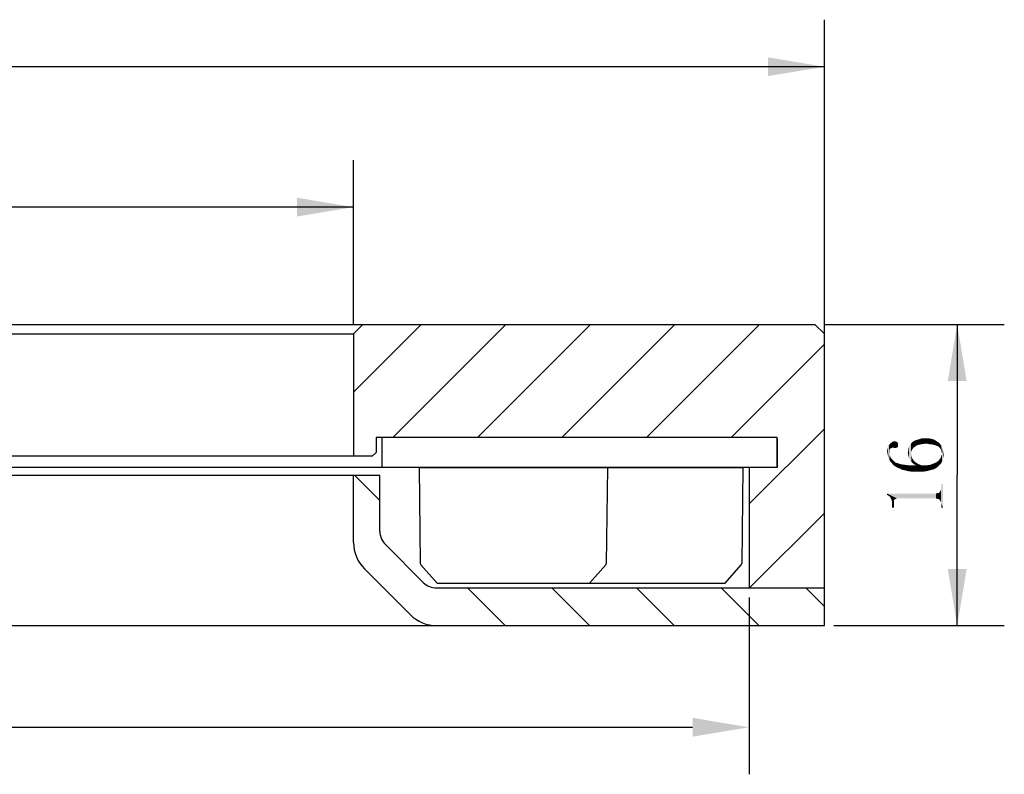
# Model space of a CAD drawing. Header units: millimetres. Extents: x 65 to 186, y 42 to 233.
# Tile 4 of 4: x 130 to 183, y 191 to 231. Entities that reach past the tile are written whole.
import ezdxf

# ---------------------------------------------------------------- set-up
doc = ezdxf.new("R2010")
doc.units = ezdxf.units.MM
doc.header["$LTSCALE"] = 23.1
doc.header["$PDMODE"] = 3
doc.header["$PDSIZE"] = 8
doc.layers.get('0').update_dxf_attribs({"linetype": 'CONTINUOUS'})
doc.layers.get('Defpoints').update_dxf_attribs({"linetype": 'CONTINUOUS'})
for name, color, linetype in [('00_COMPONENTS', 7, 'CONTINUOUS'), ('08_ALL_DRAFTS', 7, 'CONTINUOUS'), ('09_ALL_ROUNDS', 7, 'CONTINUOUS'), ('51__DRAFT_DIMS', 7, 'CONTINUOUS')]:
    doc.layers.add(name, color=color, linetype=linetype)
doc.styles.get("Standard").update_dxf_attribs({"font": 'simfang.ttf'})
doc.dimstyles.new('DIMSTYLE_3', dxfattribs={"dimtxt": 3, "dimasz": 3, "dimexe": 2.5, "dimexo": 0.5, "dimgap": 0.75, "dimtad": 1, "dimdsep": 46, "dimtxsty": 'STANDARD', "dimblk": '_FILLED', "dimblk1": '_FILLED', "dimblk2": '_FILLED', "dimcen": 0.09, "dimclrt": 3, "dimazin": 2, "dimtp": 0.3, "dimtm": 0.3, "dimtfac": 1, "dimtofl": 0, "dimtmove": 0, "dimatfit": 3, "dimldrblk": '_FILLED', "dimfxl": 1, "dimtolj": 1, "dimarcsym": 0})
doc.dimstyles.new('DIMSTYLE_4', dxfattribs={"dimtxt": 3, "dimasz": 3, "dimexe": 2.5, "dimexo": 0.5, "dimgap": 0.75, "dimtad": 1, "dimdsep": 46, "dimtxsty": 'STANDARD', "dimblk": '_FILLED', "dimblk1": '_FILLED', "dimblk2": '_FILLED', "dimcen": 0.09, "dimclrt": 3, "dimazin": 2, "dimtp": 0.2, "dimtm": 0.2, "dimtfac": 1, "dimtofl": 0, "dimtmove": 0, "dimatfit": 3, "dimldrblk": '_FILLED', "dimfxl": 1, "dimtolj": 1, "dimarcsym": 0})
pattern_1 = [(45, (0, 0), (-5.9397, 5.9397), [])]

# ---------------------------------------------------------------- blocks, each defined once
blk = doc.blocks.new('_FILLED')
at = {"color": 0, "linetype": 'ByBlock'}
blk.add_solid([(0, 0), (-1, 0.167), (-1, -0.167)], dxfattribs=at)
blk = doc.blocks.new('*D3')
at = {"layer": '51__DRAFT_DIMS', "color": 4}
for p, q in [((78.108, 213.567), (78.108, 230.761)), ((173.108, 213.567), (173.108, 230.761)), ((78.108, 228.261), (125.608, 228.261)), ((173.108, 228.261), (125.608, 228.261))]:
    blk.add_line(p, q, dxfattribs=at)
at = {"layer": '51__DRAFT_DIMS', "color": 4, "xscale": 3, "yscale": 3, "zscale": 3, "rotation": 180}
blk.add_blockref('_FILLED', (78.108, 228.261), dxfattribs=at)
at = {"layer": '51__DRAFT_DIMS', "color": 4, "xscale": 3, "yscale": 3, "zscale": 3}
blk.add_blockref('_FILLED', (173.108, 228.261), dxfattribs=at)
blk = doc.blocks.new('*D4')
at = {"layer": '51__DRAFT_DIMS', "color": 4}
for p, q in [((103.108, 214.567), (103.108, 223.301)), ((148.108, 214.567), (148.108, 223.301)), ((103.108, 220.801), (125.608, 220.801)), ((148.108, 220.801), (125.608, 220.801))]:
    blk.add_line(p, q, dxfattribs=at)
at = {"layer": '51__DRAFT_DIMS', "color": 4, "xscale": 3, "yscale": 3, "zscale": 3, "rotation": 180}
blk.add_blockref('_FILLED', (103.108, 220.801), dxfattribs=at)
at = {"layer": '51__DRAFT_DIMS', "color": 4, "xscale": 3, "yscale": 3, "zscale": 3}
blk.add_blockref('_FILLED', (148.108, 220.801), dxfattribs=at)
blk = doc.blocks.new('*D5')
at = {"layer": '51__DRAFT_DIMS', "color": 4}
for p, q in [((173.108, 214.567), (182.663, 214.567)), ((180.163, 214.567), (180.163, 206.567)), ((180.163, 198.567), (180.163, 206.567)), ((173.608, 198.567), (182.663, 198.567))]:
    blk.add_line(p, q, dxfattribs=at)
at = {"layer": '51__DRAFT_DIMS', "color": 4, "xscale": 3, "yscale": 3, "zscale": 3}
for p, rotation in [((180.163, 214.567), 90), ((180.163, 198.567), 270)]:
    blk.add_blockref('_FILLED', p, dxfattribs=dict(at, rotation=rotation))
blk = doc.blocks.new('*D14')
at = {"layer": '51__DRAFT_DIMS', "color": 0, "lineweight": -2}
for p, q in [((82.108, 200.067), (82.108, 190.667)), ((169.108, 200.067), (169.108, 190.667)), ((85.108, 193.167), (166.108, 193.167))]:
    blk.add_line(p, q, dxfattribs=at)
at = {"layer": 'Defpoints', "color": 0}
for p in [(82.108, 200.567), (169.108, 200.567), (169.108, 193.167)]:
    blk.add_point(p, dxfattribs=at)
at = {"layer": '51__DRAFT_DIMS', "color": 0, "linetype": 'ByBlock', "lineweight": -2, "xscale": 3, "yscale": 3, "zscale": 3, "rotation": 180}
blk.add_blockref('_FILLED', (82.108, 193.167), dxfattribs=at)
at = {"layer": '51__DRAFT_DIMS', "color": 0, "linetype": 'ByBlock', "lineweight": -2, "xscale": 3, "yscale": 3, "zscale": 3}
blk.add_blockref('_FILLED', (169.108, 193.167), dxfattribs=at)
at = {"layer": '51__DRAFT_DIMS', "color": 3, "insert": (125.608, 195.434), "char_height": 3, "attachment_point": 5}
blk.add_mtext('\\A1;87', dxfattribs=at)

msp = doc.modelspace()

# ---------------------------------------------------------------- hatches: boundary and pattern name
h = msp.add_hatch()
h.set_pattern_fill('ANSI31', color=256)
h.paths.add_polyline_path([(103.10811, 214.06665), (102.60811, 214.56665), (78.60811, 214.56665), (78.10811, 214.06665), (78.10811, 200.56665), (82.10811, 200.56665), (82.10811, 206.96664), (80.60806, 206.96665), (80.60811, 208.56665), (101.60811, 208.56665), (101.90811, 208.56665), (101.90811, 207.76665), (102.10811, 207.56665), (103.10811, 207.56665)])
h.paths.add_polyline_path([(149.10811, 207.56665), (149.30811, 207.76665), (149.30811, 208.56665), (149.60831, 208.56665), (170.60811, 208.56665), (170.60803, 206.96665), (169.10811, 206.96665), (169.10811, 200.56665), (173.10811, 200.56665), (173.10811, 214.06665), (172.60811, 214.56665), (148.60811, 214.56665), (148.10811, 214.06665), (148.10811, 207.56665)])
h = msp.add_hatch()
h.set_pattern_fill('ANSI31', color=256, angle=90)
h.paths.add_polyline_path([(78.10811, 200.56665), (78.10811, 198.56665), (98.68384, 198.56665, 0.19891237), (100.09806, 199.15244), (102.52232, 201.5767, 0.19891237), (103.10811, 202.99092), (103.10811, 206.56665), (101.70811, 206.56665), (101.70811, 203.58087, -0.19891237), (101.41521, 202.87376), (99.401, 200.85955, -0.19891237), (98.69389, 200.56665), (82.10811, 200.56665)])
h.paths.add_polyline_path([(173.10811, 200.56665), (169.10811, 200.56665), (152.52232, 200.56665, -0.19891237), (151.81521, 200.85955), (149.801, 202.87376, -0.19891237), (149.50811, 203.58087), (149.50811, 206.56665), (148.10811, 206.56665), (148.10811, 202.99092, 0.19891237), (148.69389, 201.5767), (151.11816, 199.15244, 0.19891237), (152.53237, 198.56665), (173.10811, 198.56665)])
h = msp.add_hatch()
h.set_pattern_fill('DEFAULT__7', color=4, scale=8.4, angle=45, style=0, pattern_type=0)
h.set_pattern_definition(pattern_1)
edge = h.paths.add_edge_path()
edge.add_line((150.70818, 206.96665), (151.85819, 206.96665))
edge.add_line((151.85819, 206.66665), (151.85819, 206.96665))
edge.add_line((152.35817, 206.66665), (151.85819, 206.66665))
edge.add_line((152.35817, 206.66665), (152.35817, 206.96665))
edge.add_line((152.35817, 206.96665), (153.50818, 206.96665))
edge.add_line((153.50818, 206.96665), (153.50818, 206.21665))
edge.add_line((152.96412, 206.21665), (153.50818, 206.21665))
edge.add_line((152.96412, 206.21665), (152.96412, 206.16665))
edge.add_line((152.90818, 206.16665), (152.96412, 206.16665))
edge.add_line((152.90818, 206.21665), (152.90818, 206.16665))
edge.add_line((150.70818, 206.21665), (152.90818, 206.21665))
edge.add_line((150.70818, 206.96665), (150.70818, 206.21665))
h = msp.add_hatch()
h.set_pattern_fill('DEFAULT__5', color=4, scale=8.4, angle=45, style=0, pattern_type=0)
h.set_pattern_definition(pattern_1)
edge = h.paths.add_edge_path()
edge.add_line((155.37234, 206.96665), (153.69594, 206.96665))
edge.add_line((155.37234, 206.96665), (155.37234, 205.39185))
edge.add_line((155.37234, 205.39185), (153.69594, 205.39185))
edge.add_line((153.69594, 206.96665), (153.69594, 205.39185))
h = msp.add_hatch()
h.set_pattern_fill('DEFAULT__8', color=4, scale=8.4, angle=45, style=0, pattern_type=0)
h.set_pattern_definition(pattern_1)
edge = h.paths.add_edge_path()
edge.add_line((155.55806, 206.96665), (156.70806, 206.96665))
edge.add_line((156.70806, 206.66665), (156.70806, 206.96665))
edge.add_line((157.20805, 206.66665), (156.70806, 206.66665))
edge.add_line((157.20805, 206.66665), (157.20805, 206.96665))
edge.add_line((157.20805, 206.96665), (158.35806, 206.96665))
edge.add_line((158.35806, 206.96665), (158.35806, 206.21665))
edge.add_line((157.81399, 206.21665), (158.35806, 206.21665))
edge.add_line((157.81399, 206.21665), (157.81399, 206.16665))
edge.add_line((157.75806, 206.16665), (157.81399, 206.16665))
edge.add_line((157.75806, 206.21665), (157.75806, 206.16665))
edge.add_line((155.55806, 206.21665), (157.75806, 206.21665))
edge.add_line((155.55806, 206.96665), (155.55806, 206.21665))
h = msp.add_hatch()
h.set_pattern_fill('DEFAULT__9', color=4, scale=8.4, angle=45, style=0, pattern_type=0)
h.set_pattern_definition(pattern_1)
edge = h.paths.add_edge_path()
edge.add_line((160.35853, 206.96665), (161.51032, 206.96665))
edge.add_line((161.51032, 206.66665), (161.51032, 206.96665))
edge.add_line((162.0067, 206.66665), (161.51032, 206.66665))
edge.add_line((162.0067, 206.66665), (162.0067, 206.96665))
edge.add_line((162.0067, 206.96665), (163.15853, 206.96665))
edge.add_line((163.15853, 206.96665), (163.15853, 206.21665))
edge.add_line((160.35853, 206.21665), (163.15853, 206.21665))
edge.add_line((160.35853, 206.96665), (160.35853, 206.21665))
h = msp.add_hatch()
h.set_pattern_fill('DEFAULT__2', color=4, scale=8.4, angle=45, style=0, pattern_type=0)
h.set_pattern_definition(pattern_1)
edge = h.paths.add_edge_path()
edge.add_line((164.99208, 206.96665), (163.31568, 206.96665))
edge.add_line((164.99208, 206.96665), (164.99208, 205.39185))
edge.add_line((164.99208, 205.39185), (163.31568, 205.39185))
edge.add_line((163.31568, 206.96665), (163.31568, 205.39185))
h = msp.add_hatch()
h.set_pattern_fill('DEFAULT__12', color=4, scale=8.4, angle=45, style=0, pattern_type=0)
h.set_pattern_definition(pattern_1)
edge = h.paths.add_edge_path()
edge.add_line((165.1581, 206.96665), (166.30815, 206.96665))
edge.add_line((166.30815, 206.66665), (166.30815, 206.96665))
edge.add_line((166.80805, 206.66665), (166.30815, 206.66665))
edge.add_line((166.80805, 206.66665), (166.80805, 206.96665))
edge.add_line((166.80805, 206.96665), (167.9581, 206.96665))
edge.add_line((167.9581, 206.96665), (167.9581, 206.21665))
edge.add_line((167.41404, 206.21665), (167.9581, 206.21665))
edge.add_line((167.41404, 206.21665), (167.41404, 206.16665))
edge.add_line((167.3581, 206.16665), (167.41404, 206.16665))
edge.add_line((167.3581, 206.21665), (167.3581, 206.16665))
edge.add_line((165.1581, 206.21665), (167.3581, 206.21665))
edge.add_line((165.1581, 206.96665), (165.1581, 206.21665))

# ---------------------------------------------------------------- linework, layer by layer
at = {"color": 7}
for p, q in [((101.70811, 206.56665), (149.50811, 206.56665)), ((148.10811, 202.99092), (148.10811, 206.56665)), ((149.50811, 203.58087), (149.50811, 206.56665)), ((151.81521, 200.85955), (149.801, 202.87376)), ((151.11816, 199.15244), (148.69389, 201.5767)), ((152.52232, 200.56665), (173.10811, 200.56665)), ((173.10811, 198.56665), (173.10811, 200.56665)), ((78.10811, 198.56665), (173.10811, 198.56665))]:
    msp.add_line(p, q, dxfattribs=at)
for p, q in [((151.59479, 206.96665), (161.59479, 206.96665)), ((158.78822, 206.96665), (168.78822, 206.96665)), ((152.54479, 200.82707), (151.68684, 201.79541)), ((160.64479, 200.82707), (161.50275, 201.79541)), ((167.83822, 200.82707), (168.69618, 201.79541)), ((152.54479, 200.82707), (160.64479, 200.82707)), ((159.73822, 200.82707), (167.83822, 200.82707))]:
    msp.add_line(p, q)
for centre, radius, start, end in [((150.50811, 203.58087), 1, 180, 225), ((150.10811, 202.99092), 2, 180, 225), ((152.52232, 201.56665), 1, 225, 270), ((152.53237, 200.56665), 2, 225, 270)]:
    msp.add_arc(centre, radius, start, end, dxfattribs=at)
at = {"layer": '00_COMPONENTS', "color": 7}
for p, q in [((78.60811, 214.56665), (172.60811, 214.56665)), ((148.10811, 214.06665), (148.60811, 214.56665)), ((172.60811, 214.56665), (173.10811, 214.06665)), ((103.10811, 214.06665), (148.10811, 214.06665)), ((148.10811, 214.06665), (148.10811, 207.56665)), ((173.10811, 198.56665), (173.10811, 214.06665)), ((170.60811, 208.56665), (149.30811, 208.56665)), ((149.30811, 208.56665), (149.30811, 207.76665)), ((149.60811, 208.56665), (149.60811, 206.96665)), ((149.60831, 208.51173), (149.60831, 206.96665)), ((170.60803, 208.51173), (170.60803, 206.96665)), ((170.60811, 206.96665), (170.60811, 208.56665)), ((149.10811, 207.56665), (102.10811, 207.56665)), ((149.10811, 207.56665), (149.30811, 207.76665)), ((170.60803, 206.96665), (80.60806, 206.96664)), ((169.10811, 206.96665), (169.10811, 200.56665)), ((78.10811, 198.56665), (173.10811, 198.56665))]:
    msp.add_line(p, q, dxfattribs=at)
at = {"layer": '08_ALL_DRAFTS', "color": 7}
for p, q in [((151.59479, 206.96665), (151.65712, 201.86533)), ((161.59479, 206.96665), (161.53247, 201.86533)), ((168.78822, 206.96665), (168.72589, 201.86533))]:
    msp.add_line(p, q, dxfattribs=at)
at = {"layer": '09_ALL_ROUNDS', "color": 7}
for centre, start, end in [((151.75711, 201.86655), 180.7, 225.35), ((161.43247, 201.86655), 314.65, 359.3), ((168.6259, 201.86655), 314.65, 359.3)]:
    msp.add_arc(centre, 0.1, start, end, dxfattribs=at)
at = {"layer": '51__DRAFT_DIMS', "color": 3}
for points in [[(176.50685, 207.48071), (176.48341, 208.04321), (176.53029, 208.13696)], [(176.53029, 208.13696), (176.55373, 207.38696), (176.50685, 207.48071)], [(176.57716, 207.90259), (176.53029, 208.13696), (176.57716, 208.20728)], [(176.57716, 207.64478), (176.55373, 207.38696), (176.53029, 208.13696)], [(176.57716, 207.7854), (176.57716, 207.64478), (176.53029, 208.13696)], [(176.57716, 207.83228), (176.57716, 207.7854), (176.53029, 208.13696)], [(176.57716, 207.90259), (176.57716, 207.83228), (176.53029, 208.13696)], [(176.6006, 207.9729), (176.57716, 208.20728), (176.64748, 208.27759)], [(176.57716, 208.20728), (176.6006, 207.92603), (176.57716, 207.90259)], [(176.6006, 207.9729), (176.6006, 207.92603), (176.57716, 208.20728)], [(176.64748, 208.27759), (176.67091, 207.99634), (176.6006, 207.9729)], [(176.71779, 208.01978), (176.64748, 208.27759), (176.71779, 208.32446)], [(176.71779, 208.01978), (176.67091, 207.99634), (176.64748, 208.27759)], [(176.71779, 208.32446), (176.76466, 208.3479), (176.7881, 208.01978)], [(176.71779, 208.32446), (176.7881, 208.01978), (176.71779, 208.01978)], [(176.7881, 208.01978), (176.76466, 208.3479), (176.83498, 208.37134)], [(176.83498, 208.37134), (176.85841, 207.99634), (176.7881, 208.01978)], [(176.85841, 207.99634), (176.83498, 208.37134), (176.90529, 208.3479)], [(176.90529, 208.3479), (176.92873, 208.01978), (176.85841, 207.99634)], [(176.92873, 208.01978), (176.90529, 208.3479), (176.9756, 208.32446)], [(176.9756, 208.32446), (176.99904, 208.04321), (176.92873, 208.01978)], [(177.02248, 208.09009), (176.99904, 208.04321), (176.9756, 208.32446)], [(177.02248, 208.18384), (177.02248, 208.09009), (176.9756, 208.32446)], [(177.02248, 208.18384), (176.9756, 208.32446), (177.02248, 208.25415)], [(177.60841, 207.45728), (177.58498, 208.01978), (177.60841, 208.09009)], [(177.65529, 207.36353), (177.60841, 208.09009), (177.65529, 208.1604)], [(177.60841, 208.09009), (177.65529, 207.36353), (177.60841, 207.45728)], [(177.65529, 208.1604), (177.70216, 208.23071), (177.7256, 207.26978)], [(177.65529, 208.1604), (177.7256, 207.26978), (177.65529, 207.36353)], [(177.7256, 207.83228), (177.70216, 208.23071), (177.74904, 208.27759)], [(177.7256, 207.62134), (177.7256, 207.26978), (177.70216, 208.23071)], [(177.7256, 207.71509), (177.7256, 207.62134), (177.70216, 208.23071)], [(177.7256, 207.83228), (177.7256, 207.71509), (177.70216, 208.23071)], [(177.74904, 208.27759), (177.77248, 207.92603), (177.7256, 207.83228)], [(177.81935, 207.99634), (177.74904, 208.27759), (177.81935, 208.3479)], [(177.81935, 207.99634), (177.77248, 207.92603), (177.74904, 208.27759)], [(177.9131, 208.06665), (177.81935, 208.3479), (177.95998, 208.41821)], [(177.81935, 208.3479), (177.9131, 208.06665), (177.81935, 207.99634)], [(177.95998, 208.41821), (178.00685, 208.13696), (177.9131, 208.06665)], [(178.00685, 208.13696), (177.95998, 208.41821), (178.12404, 208.46509)], [(178.12404, 208.46509), (178.14748, 208.18384), (178.00685, 208.13696)], [(178.14748, 208.18384), (178.12404, 208.46509), (178.26466, 208.51196)], [(178.26466, 208.51196), (178.2881, 208.20728), (178.14748, 208.18384)], [(178.45216, 208.23071), (178.2881, 208.20728), (178.26466, 208.51196)], [(178.45216, 208.23071), (178.26466, 208.51196), (178.45216, 208.51196)], [(178.45216, 208.51196), (178.56935, 208.23071), (178.45216, 208.23071)], [(178.56935, 208.23071), (178.45216, 208.51196), (178.56935, 208.51196)], [(178.56935, 208.51196), (178.68654, 208.20728), (178.56935, 208.23071)], [(178.68654, 208.20728), (178.56935, 208.51196), (178.68654, 208.51196)], [(178.68654, 208.51196), (178.78029, 208.20728), (178.68654, 208.20728)], [(178.78029, 208.20728), (178.68654, 208.51196), (178.80373, 208.48853)], [(178.80373, 208.48853), (178.87404, 208.18384), (178.78029, 208.20728)], [(178.87404, 208.18384), (178.80373, 208.48853), (178.89748, 208.46509)], [(178.89748, 208.46509), (178.96779, 208.1604), (178.87404, 208.18384)], [(178.96779, 208.1604), (178.89748, 208.46509), (178.99123, 208.41821)], [(178.99123, 208.41821), (179.0381, 208.13696), (178.96779, 208.1604)], [(179.0381, 208.13696), (178.99123, 208.41821), (179.06154, 208.37134)], [(179.06154, 208.37134), (179.08498, 208.11353), (179.0381, 208.13696)], [(179.08498, 208.11353), (179.06154, 208.37134), (179.13185, 208.32446)], [(179.13185, 208.32446), (179.15529, 208.09009), (179.08498, 208.11353)], [(179.15529, 208.09009), (179.13185, 208.32446), (179.20216, 208.27759)], [(179.20216, 208.27759), (179.2256, 208.01978), (179.15529, 208.09009)], [(179.29591, 207.92603), (179.2256, 208.01978), (179.20216, 208.27759)], [(179.29591, 207.92603), (179.20216, 208.27759), (179.31935, 208.13696)], [(179.31935, 208.13696), (179.31935, 207.80884), (179.29591, 207.92603)], [(179.31935, 208.13696), (179.34279, 207.69165), (179.31935, 207.80884)], [(179.36623, 207.29321), (179.34279, 207.69165), (179.31935, 208.13696)], [(179.36623, 207.29321), (179.31935, 208.13696), (179.38966, 207.99634)], [(176.45998, 207.71509), (176.43654, 207.83228), (176.45998, 207.94946)], [(176.48341, 207.5979), (176.45998, 207.94946), (176.48341, 208.04321)], [(176.45998, 207.94946), (176.48341, 207.5979), (176.45998, 207.71509)], [(176.48341, 208.04321), (176.50685, 207.48071), (176.48341, 207.5979)], [(176.57716, 207.64478), (176.6006, 207.29321), (176.55373, 207.38696)], [(176.6006, 207.29321), (176.57716, 207.64478), (176.62404, 207.50415)], [(177.56154, 207.64478), (177.5381, 207.73853), (177.56154, 207.83228)], [(177.58498, 207.55103), (177.56154, 207.92603), (177.58498, 208.01978)], [(177.56154, 207.83228), (177.56154, 207.92603), (177.58498, 207.55103)], [(177.56154, 207.83228), (177.58498, 207.55103), (177.56154, 207.64478)], [(177.58498, 208.01978), (177.60841, 207.45728), (177.58498, 207.55103)], [(177.7256, 207.62134), (177.74904, 207.55103), (177.79591, 207.19946)], [(177.7256, 207.62134), (177.79591, 207.19946), (177.7256, 207.26978)], [(177.74904, 207.55103), (177.77248, 207.45728), (177.79591, 207.19946)], [(179.31935, 207.19946), (179.27248, 207.45728), (179.31935, 207.57446)], [(179.31935, 207.57446), (179.34279, 207.69165), (179.36623, 207.29321)], [(179.31935, 207.57446), (179.36623, 207.29321), (179.31935, 207.19946)], [(179.38966, 207.99634), (179.4131, 207.36353), (179.36623, 207.29321)], [(179.4131, 207.48071), (179.4131, 207.36353), (179.38966, 207.99634)], [(179.4131, 207.48071), (179.38966, 207.99634), (179.4131, 207.85571)], [(179.4131, 207.85571), (179.43654, 207.57446), (179.4131, 207.48071)], [(179.43654, 207.57446), (179.4131, 207.85571), (179.43654, 207.69165)], [(176.62404, 207.50415), (176.69435, 207.19946), (176.6006, 207.29321)], [(176.69435, 207.19946), (176.62404, 207.50415), (176.71779, 207.38696)], [(176.71779, 207.38696), (176.76466, 207.10571), (176.69435, 207.19946)], [(176.76466, 207.10571), (176.71779, 207.38696), (176.83498, 207.26978)], [(176.83498, 207.26978), (176.85841, 207.0354), (176.76466, 207.10571)], [(176.85841, 207.0354), (176.83498, 207.26978), (176.90529, 207.2229)], [(176.90529, 207.2229), (176.9756, 206.96509), (176.85841, 207.0354)], [(176.9756, 206.96509), (176.90529, 207.2229), (176.99904, 207.19946)], [(176.99904, 207.19946), (177.09279, 206.91821), (176.9756, 206.96509)], [(177.09279, 206.91821), (176.99904, 207.19946), (177.11623, 207.15259)], [(177.11623, 207.15259), (177.23341, 206.8479), (177.09279, 206.91821)], [(177.23341, 206.8479), (177.11623, 207.15259), (177.25685, 207.12915)], [(177.25685, 207.12915), (177.37404, 206.82446), (177.23341, 206.8479)], [(177.37404, 206.82446), (177.25685, 207.12915), (177.42091, 207.10571)], [(177.42091, 207.10571), (177.5381, 206.77759), (177.37404, 206.82446)], [(177.5381, 206.77759), (177.42091, 207.10571), (177.58498, 207.08228)], [(177.58498, 207.08228), (177.70216, 206.75415), (177.5381, 206.77759)], [(177.70216, 206.75415), (177.58498, 207.08228), (177.77248, 207.08228)], [(177.77248, 207.08228), (177.88966, 206.75415), (177.70216, 206.75415)], [(177.79591, 207.19946), (177.77248, 207.45728), (177.84279, 207.36353)], [(177.88966, 206.75415), (177.77248, 207.08228), (178.00685, 207.08228)], [(177.84279, 207.36353), (177.88966, 207.12915), (177.79591, 207.19946)], [(177.88966, 207.12915), (177.84279, 207.36353), (177.88966, 207.29321)], [(177.88966, 207.29321), (177.98341, 207.2229), (178.00685, 207.08228)], [(177.88966, 207.29321), (178.00685, 207.08228), (177.88966, 207.12915)], [(178.00685, 207.08228), (178.07716, 206.75415), (177.88966, 206.75415)], [(178.07716, 206.75415), (178.00685, 207.08228), (177.98341, 207.2229)], [(178.07716, 206.75415), (177.98341, 207.2229), (178.1006, 207.15259)], [(178.1006, 207.15259), (178.24123, 206.75415), (178.07716, 206.75415)], [(178.24123, 206.75415), (178.1006, 207.15259), (178.26466, 207.08228)], [(178.26466, 207.08228), (178.40529, 206.75415), (178.24123, 206.75415)], [(178.40529, 206.75415), (178.26466, 207.08228), (178.49904, 207.08228)], [(178.49904, 207.08228), (178.54591, 206.77759), (178.40529, 206.75415)], [(178.6631, 206.80103), (178.49904, 207.08228), (178.70998, 207.10571)], [(178.6631, 206.80103), (178.54591, 206.77759), (178.49904, 207.08228)], [(178.70998, 207.10571), (178.80373, 206.8479), (178.6631, 206.80103)], [(178.80373, 206.8479), (178.70998, 207.10571), (178.89748, 207.17603)], [(178.89748, 207.17603), (178.92091, 206.87134), (178.80373, 206.8479)], [(179.01466, 206.91821), (178.89748, 207.17603), (179.06154, 207.24634)], [(179.01466, 206.91821), (178.92091, 206.87134), (178.89748, 207.17603)], [(179.06154, 207.24634), (179.10841, 206.98853), (179.01466, 206.91821)], [(179.17873, 207.05884), (179.06154, 207.24634), (179.17873, 207.34009)], [(179.17873, 207.05884), (179.10841, 206.98853), (179.06154, 207.24634)], [(179.24904, 207.12915), (179.17873, 207.34009), (179.27248, 207.45728)], [(179.17873, 207.34009), (179.24904, 207.12915), (179.17873, 207.05884)], [(179.27248, 207.45728), (179.31935, 207.19946), (179.24904, 207.12915)], [(179.31935, 205.9104), (179.31935, 206.0979), (179.4131, 204.83228)], [(179.4131, 204.83228), (179.31935, 206.0979), (179.4131, 206.0979)], [(176.43654, 205.58228), (176.48341, 205.48853), (176.43654, 205.51196)], [(176.55373, 205.44165), (176.48341, 205.48853), (176.43654, 205.58228)], [(176.6006, 205.39478), (176.55373, 205.44165), (176.43654, 205.58228)], [(176.81154, 205.23071), (176.6006, 205.39478), (176.43654, 205.58228)], [(176.85841, 205.27759), (176.81154, 205.23071), (176.43654, 205.58228)], [(176.90529, 205.30103), (176.85841, 205.27759), (176.43654, 205.58228)], [(176.95216, 205.32446), (176.90529, 205.30103), (176.43654, 205.58228)], [(179.0381, 205.32446), (176.95216, 205.32446), (176.43654, 205.58228)], [(179.0381, 205.32446), (176.43654, 205.58228), (179.0381, 205.58228)], [(179.10842, 205.30103), (179.0381, 205.58228), (179.10842, 205.60571)], [(179.0381, 205.58228), (179.10842, 205.30103), (179.0381, 205.32446)], [(179.10842, 205.60571), (179.15529, 205.30103), (179.10842, 205.30103)], [(179.15529, 205.30103), (179.10842, 205.60571), (179.15529, 205.60571)], [(179.20216, 205.27759), (179.15529, 205.60571), (179.20216, 205.62915)], [(179.15529, 205.60571), (179.20216, 205.27759), (179.15529, 205.30103)], [(179.24904, 205.23071), (179.20216, 205.62915), (179.24904, 205.67603)], [(179.20216, 205.62915), (179.24904, 205.23071), (179.20216, 205.27759)], [(179.27248, 205.18384), (179.24904, 205.67603), (179.27248, 205.7229)], [(179.24904, 205.67603), (179.27248, 205.18384), (179.24904, 205.23071)], [(179.29591, 205.13696), (179.27248, 205.7229), (179.29591, 205.76978)], [(179.27248, 205.7229), (179.29591, 205.13696), (179.27248, 205.18384)], [(179.31935, 205.06665), (179.29591, 205.76978), (179.31935, 205.84009)], [(179.29591, 205.76978), (179.31935, 205.06665), (179.29591, 205.13696)], [(179.31935, 205.84009), (179.31935, 205.9104), (179.4131, 204.83228)], [(179.31935, 205.06665), (179.31935, 205.84009), (179.4131, 204.83228)], [(176.81154, 205.13696), (176.64748, 205.32446), (176.6006, 205.39478)], [(176.81154, 205.23071), (176.81154, 205.13696), (176.6006, 205.39478)], [(176.81154, 205.13696), (176.67091, 205.25415), (176.64748, 205.32446)], [(176.81154, 204.83228), (176.69435, 205.18384), (176.67091, 205.25415)], [(176.81154, 205.13696), (176.81154, 204.83228), (176.67091, 205.25415)], [(176.69435, 205.09009), (176.69435, 205.18384), (176.81154, 204.83228)], [(176.69435, 204.99634), (176.69435, 205.09009), (176.81154, 204.83228)], [(176.69435, 204.99634), (176.81154, 204.83228), (176.69435, 204.83228)], [(179.31935, 204.99634), (179.31935, 205.06665), (179.4131, 204.83228)], [(179.31935, 204.99634), (179.4131, 204.83228), (179.31935, 204.83228)]]:
    msp.add_solid(points, dxfattribs=at)

# ---------------------------------------------------------------- dimensions: what is measured, and where the dimension line sits
at = {"layer": '51__DRAFT_DIMS', "color": 4}
for base, p1, p2, picture, middle in [((173.10811, 228.26108), (78.10811, 213.06665), (173.10811, 213.06665), '*D3', (121.40498, 228.26108)), ((148.10811, 220.80097), (103.10811, 214.06665), (148.10811, 214.06665), '*D4', (121.40498, 220.80097))]:
    dim = msp.add_linear_dim(base=base, p1=p1, p2=p2, text='%%c<>', dimstyle='DIMSTYLE_3', dxfattribs=at)
    dim.commit()
    dim.dimension.update_dxf_attribs({"geometry": picture, "text_midpoint": middle, "dimtype": 160})
dim = msp.add_linear_dim(base=(180.1631, 198.56665), p1=(172.60811, 214.56665), p2=(173.10811, 198.56665), angle=270, dimstyle='DIMSTYLE_4', dxfattribs=at)
dim.commit()
dim.dimension.update_dxf_attribs({"geometry": '*D5', "text_midpoint": (180.1631, 204.36353), "dimtype": 160})
dim = msp.add_linear_dim(base=(169.10811, 193.16661), p1=(82.10811, 200.56665), p2=(169.10811, 200.56665), dimstyle='DIMSTYLE_3', override={"dimtxsty": 'STANDARD', "dimldrblk": '_FILLED'}, dxfattribs=at)
dim.commit()
dim.dimension.update_dxf_attribs({"geometry": '*D14', "text_midpoint": (125.60811, 193.16661), "dimtype": 160})

doc.saveas('drawing.dxf')
